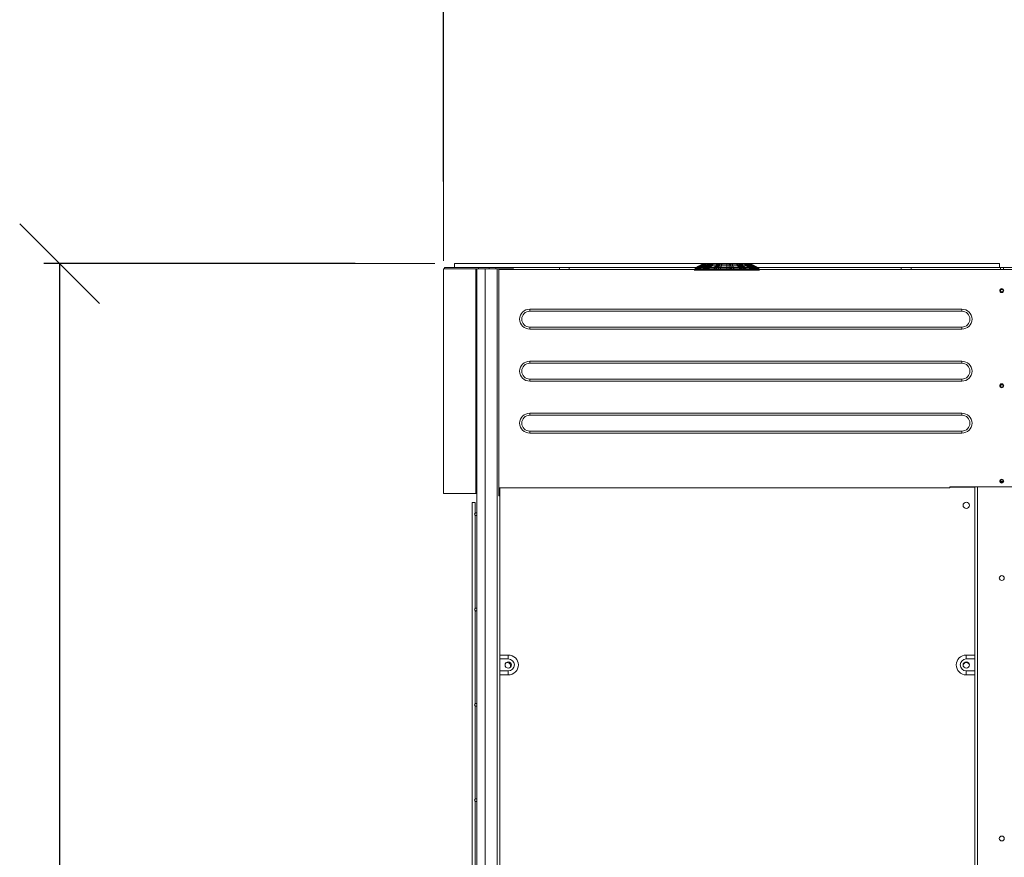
# Model space of a CAD drawing. Header units: millimetres. Extents: x 6435372 to 7248404, y 1559872 to 1886246.
# Tile 117 of 207: x 6983387 to 6984626, y 1644223 to 1645277. Entities that reach past the tile are written whole.
import ezdxf

# ---------------------------------------------------------------- set-up
doc = ezdxf.new("R2010")
doc.units = ezdxf.units.MM
doc.layers.add('Koty VzT', color=7, linetype='Continuous', lineweight=15)
doc.layers.add('VZT', color=130, linetype='Continuous', lineweight=40)
doc.styles.add('ROMANS', font='ROMANS', dxfattribs={"height": 0.2})
doc.dimstyles.new('koty50', dxfattribs={"dimtxt": 100, "dimasz": 100, "dimexe": 20, "dimexo": 100, "dimgap": 50, "dimtad": 3, "dimdec": 0, "dimtxsty": 'ROMANS', "dimblk": 'OBLIQUE', "dimcen": -3, "dimclrd": 7, "dimclre": 7, "dimclrt": 7, "dimadec": 0, "dimazin": 0, "dimtfac": 1, "dimtdec": 0, "dimtmove": 0, "dimatfit": 3, "dimldrblk": 'OPEN30', "dimfxl": 1, "dimarcsym": 0})

# ---------------------------------------------------------------- blocks, each defined once
blk = doc.blocks.new('_Oblique')
at = {"color": 0, "lineweight": -2}
blk.add_line((-0.5, -0.5), (0.5, 0.5), dxfattribs=at)
blk = doc.blocks.new('*D1077')
at = {"layer": 'DEFPOINTS', "color": 0, "transparency": 16777216}
for p in [(6985325.5, 1645492.2), (6983920.2, 1644973), (6985325.5, 1644963.3)]:
    blk.add_point(p, dxfattribs=at)
at = {"layer": 'Koty VzT', "color": 7, "lineweight": -2, "transparency": 16777216}
for p, q in [((6983920.2, 1645073), (6983920.2, 1645512.2)), ((6985325.5, 1645063.3), (6985325.5, 1645512.2)), ((6983920.2, 1645492.2), (6985325.5, 1645492.2))]:
    blk.add_line(p, q, dxfattribs=at)
at = {"layer": 'Koty VzT', "color": 7, "lineweight": -2, "transparency": 16777216, "xscale": 100, "yscale": 100, "zscale": 100, "rotation": 180}
blk.add_blockref('_Oblique', (6983920.2, 1645492.2), dxfattribs=at)
at = {"layer": 'Koty VzT', "color": 7, "lineweight": -2, "transparency": 16777216, "xscale": 100, "yscale": 100, "zscale": 100}
blk.add_blockref('_Oblique', (6985325.5, 1645492.2), dxfattribs=at)
at = {"layer": 'Koty VzT', "color": 7, "transparency": 16777216, "insert": (6984622.8, 1645542.3), "char_height": 0.2, "attachment_point": 5, "style": 'ROMANS'}
blk.add_mtext('1380', dxfattribs=at)
blk = doc.blocks.new('_Open30')
at = {"color": 0, "lineweight": -2}
for p, q in [((-1, 0.268), (0, 0)), ((0, 0), (-1, -0.268)), ((0, 0), (-1, 0))]:
    blk.add_line(p, q, dxfattribs=at)
blk = doc.blocks.new('*D1078')
at = {"layer": 'DEFPOINTS', "color": 0, "transparency": 16777216}
for p in [(6983909.1, 1644969.7), (6983437.2, 1643354.4), (6983909.1, 1643354.4)]:
    blk.add_point(p, dxfattribs=at)
at = {"layer": 'Koty VzT', "color": 7, "lineweight": -2, "transparency": 16777216}
for p, q in [((6983809.1, 1644969.7), (6983417.2, 1644969.7)), ((6983437.2, 1644969.7), (6983437.2, 1643354.4)), ((6983809.1, 1643354.4), (6983417.2, 1643354.4))]:
    blk.add_line(p, q, dxfattribs=at)
at = {"layer": 'Koty VzT', "color": 7, "lineweight": -2, "transparency": 16777216, "xscale": 100, "yscale": 100, "zscale": 100}
for p, rotation in [((6983437.2, 1644969.7), 90), ((6983437.2, 1643354.4), 270)]:
    blk.add_blockref('_Oblique', p, dxfattribs=dict(at, rotation=rotation))
at = {"layer": 'Koty VzT', "color": 7, "transparency": 16777216, "insert": (6983387.1, 1644162.1), "char_height": 0.2, "attachment_point": 5, "rotation": 90, "style": 'ROMANS'}
blk.add_mtext('1615', dxfattribs=at)

msp = doc.modelspace()

# ---------------------------------------------------------------- linework, layer by layer
at = {"layer": 'Koty VzT', "linetype": 'Continuous', "lineweight": 0}
for p, q in [((6983920.2, 1644973), (6983920.2, 1645264.4)), ((6983909.1, 1644969.7), (6983619.9, 1644969.7))]:
    msp.add_line(p, q, dxfattribs=at)
at = {"layer": 'VZT', "linetype": 'Continuous', "lineweight": 0}
for p, q in [((6983934.2, 1644969.7), (6983934.2, 1644964.8)), ((6983934.2, 1644969.7), (6984619.7, 1644969.7)), ((6984248.3, 1644969.7), (6984235.7, 1644961.3)), ((6984236, 1644961.3), (6984248.6, 1644969.7)), ((6984237.8, 1644961.3), (6984249.9, 1644969.7)), ((6984250.7, 1644969.7), (6984238.6, 1644961.3)), ((6984250.9, 1644969.7), (6984240, 1644961.3)), ((6984241.3, 1644961.3), (6984252.3, 1644969.7)), ((6984246.4, 1644961.3), (6984255.8, 1644969.7)), ((6984257.6, 1644969.7), (6984248.1, 1644961.3)), ((6984250.7, 1644969.7), (6984248.2, 1644969.7)), ((6984258, 1644969.7), (6984250.6, 1644961.3)), ((6984252.8, 1644961.3), (6984260.2, 1644969.7)), ((6984268.3, 1644969.7), (6984257.3, 1644969.7)), ((6984260.2, 1644961.3), (6984265.4, 1644969.7)), ((6984267.8, 1644969.7), (6984262.6, 1644961.3)), ((6984268.4, 1644969.7), (6984265.8, 1644961.3)), ((6984268.1, 1644969.5), (6984268.2, 1644969.7)), ((6984268.2, 1644969.7), (6984268.3, 1644969.7)), ((6984268.4, 1644961.3), (6984271, 1644969.7)), ((6984270.8, 1644969.7), (6984270.7, 1644969.5)), ((6984270.9, 1644969.7), (6984270.8, 1644969.7)), ((6984276.9, 1644969.7), (6984276.9, 1644964)), ((6984279.6, 1644964), (6984279.6, 1644969.7)), ((6984288.7, 1644969.7), (6984279.6, 1644969.7)), ((6984280.3, 1644969.7), (6984282.9, 1644961.3)), ((6984280.4, 1644969.7), (6984280.3, 1644969.7)), ((6984280.5, 1644969.5), (6984280.4, 1644969.7)), ((6984285.5, 1644961.3), (6984282.9, 1644969.7)), ((6984282.9, 1644969.7), (6984283.1, 1644969.7)), ((6984283.1, 1644969.7), (6984283.2, 1644969.5)), ((6984293.7, 1644961.3), (6984288.5, 1644969.7)), ((6984290.9, 1644969.7), (6984296.1, 1644961.3)), ((6984291.5, 1644969.7), (6984298.9, 1644961.3)), ((6984301.1, 1644961.3), (6984293.7, 1644969.7)), ((6984300.5, 1644969.7), (6984293.9, 1644969.7)), ((6984307.5, 1644961.3), (6984298.1, 1644969.7)), ((6984299.9, 1644969.7), (6984309.3, 1644961.3)), ((6984300.2, 1644969.7), (6984311.2, 1644961.3)), ((6984312.5, 1644961.3), (6984301.6, 1644969.7)), ((6984316, 1644961.3), (6984304, 1644969.7)), ((6984304.8, 1644969.7), (6984316.8, 1644961.3)), ((6984305.3, 1644969.7), (6984304.8, 1644969.7)), ((6984304.9, 1644969.7), (6984317.5, 1644961.3)), ((6984317.8, 1644961.3), (6984305.2, 1644969.7)), ((6984619.7, 1644964.8), (6984619.7, 1644969.7)), ((6983920.2, 1644963.3), (6983920.2, 1644680.4)), ((6983920.2, 1644963.3), (6984008.3, 1644963.3)), ((6983921.4, 1644963.3), (6983921.4, 1644964.8)), ((6983921.4, 1644964.8), (6985324.3, 1644964.8)), ((6983961, 1644963.3), (6983961, 1644680.4)), ((6983962.3, 1643364.3), (6983962.3, 1644963.3)), ((6983964.4, 1644963.3), (6983964.4, 1644964.8)), ((6983972.5, 1643364.3), (6983972.5, 1644963.3)), ((6983977.7, 1644963.3), (6983977.7, 1644964.8)), ((6983985.9, 1644963.3), (6983985.9, 1644964.8)), ((6983987.9, 1643364.3), (6983987.9, 1644963.3)), ((6983989.9, 1644962.3), (6983989.9, 1644677.4)), ((6983989.9, 1644962.3), (6985255.3, 1644962.3)), ((6984008.3, 1644962.3), (6984008.3, 1644963.3)), ((6984066.3, 1644964.8), (6984066.3, 1644962.3)), ((6984078.5, 1644962.3), (6984078.5, 1644964.8)), ((6984317.8, 1644961.3), (6984235.7, 1644961.3)), ((6984236.8, 1644964), (6984236.8, 1644961.3)), ((6984236.8, 1644964), (6984236.8, 1644961.3)), ((6984240.9, 1644964), (6984236.8, 1644964)), ((6984237.2, 1644964.1), (6984237, 1644964)), ((6984237, 1644961.3), (6984237, 1644964)), ((6984240.9, 1644964), (6984237, 1644964)), ((6984237.3, 1644964.1), (6984237.2, 1644964.1)), ((6984237.3, 1644964.2), (6984246.4, 1644969.2)), ((6984246.4, 1644969.2), (6984237.3, 1644964.2)), ((6984237.3, 1644964.2), (6984241.3, 1644964.2)), ((6984237.5, 1644964.2), (6984237.3, 1644964.1)), ((6984246.5, 1644969.2), (6984237.5, 1644964.2)), ((6984247.8, 1644966.8), (6984238.7, 1644961.7)), ((6984238.9, 1644964.1), (6984238.7, 1644964)), ((6984238.7, 1644961.3), (6984238.7, 1644964)), ((6984238.7, 1644961.7), (6984315.2, 1644961.7)), ((6984239, 1644964.1), (6984238.9, 1644964.1)), ((6984239.2, 1644964.2), (6984239, 1644964.1)), ((6984247.9, 1644969.2), (6984239.2, 1644964.2)), ((6984239.6, 1644964), (6984239.6, 1644961.3)), ((6984317.1, 1644964), (6984239.6, 1644964)), ((6984247.1, 1644964), (6984239.6, 1644964)), ((6984240.1, 1644964.2), (6984248.8, 1644969.2)), ((6984240.1, 1644964.2), (6984247.5, 1644964.2)), ((6984240.9, 1644964), (6984240.9, 1644961.3)), ((6984241.3, 1644964.2), (6984249.2, 1644969.2)), ((6984242.3, 1644964.1), (6984242.1, 1644964)), ((6984242.1, 1644961.3), (6984242.1, 1644964)), ((6984242.4, 1644964.1), (6984242.3, 1644964.1)), ((6984242.6, 1644964.2), (6984242.4, 1644964.1)), ((6984250.4, 1644969.2), (6984242.6, 1644964.2)), ((6984242.6, 1644964.2), (6984251.5, 1644964.2)), ((6984246.4, 1644969.2), (6984249.2, 1644969.2)), ((6984247.1, 1644961.3), (6984247.1, 1644964)), ((6984254.2, 1644969.2), (6984247.5, 1644964.2)), ((6984247.8, 1644966.8), (6984306.1, 1644966.8)), ((6984305.6, 1644966.9), (6984248.3, 1644966.9)), ((6984248.8, 1644969.2), (6984254.2, 1644969.2)), ((6984248.9, 1644964), (6984248.9, 1644961.3)), ((6984248.9, 1644964), (6984266, 1644964)), ((6984249.3, 1644964.2), (6984256.1, 1644969.2)), ((6984249.3, 1644964.2), (6984266.1, 1644964.2)), ((6984250.4, 1644969.2), (6984256.9, 1644969.2)), ((6984251.2, 1644964), (6984251.2, 1644961.3)), ((6984251.5, 1644964.2), (6984256.9, 1644969.2)), ((6984253.3, 1644961.3), (6984253.3, 1644964)), ((6984259, 1644969.2), (6984253.6, 1644964.2)), ((6984256.1, 1644969.2), (6984268, 1644969.2)), ((6984260.6, 1644961.3), (6984260.6, 1644964)), ((6984264.5, 1644969.2), (6984260.8, 1644964.2)), ((6984263.1, 1644964), (6984263.1, 1644961.3)), ((6984263.3, 1644964.2), (6984267, 1644969.2)), ((6984263.3, 1644964.2), (6984276.9, 1644964.2)), ((6984266, 1644964), (6984266, 1644961.3)), ((6984266.1, 1644964.2), (6984268, 1644969.2)), ((6984267, 1644969.2), (6984276.9, 1644969.2)), ((6984268, 1644969.2), (6984268.1, 1644969.5)), ((6984268.6, 1644961.3), (6984268.6, 1644964)), ((6984276.9, 1644964), (6984268.6, 1644964)), ((6984270.6, 1644969.2), (6984268.7, 1644964.2)), ((6984268.7, 1644964.2), (6984276.9, 1644964.2)), ((6984270.7, 1644969.5), (6984270.6, 1644969.2)), ((6984270.6, 1644969.2), (6984280.7, 1644969.2)), ((6984276.9, 1644964.2), (6984282.6, 1644964.2)), ((6984276.9, 1644961.3), (6984276.9, 1644964)), ((6984282.7, 1644964), (6984276.9, 1644964)), ((6984279.6, 1644969.2), (6984289.4, 1644969.2)), ((6984279.6, 1644964.2), (6984293.1, 1644964.2)), ((6984279.6, 1644964), (6984279.6, 1644961.3)), ((6984293.3, 1644964), (6984279.6, 1644964)), ((6984280.7, 1644969.2), (6984280.5, 1644969.5)), ((6984282.6, 1644964.2), (6984280.7, 1644969.2)), ((6984281.2, 1644964.8), (6984281.2, 1644962.3)), ((6984282.7, 1644964), (6984282.7, 1644961.3)), ((6984283.2, 1644969.5), (6984283.3, 1644969.2)), ((6984283.3, 1644969.2), (6984285.2, 1644964.2)), ((6984283.3, 1644969.2), (6984299.6, 1644969.2)), ((6984285.2, 1644964.2), (6984306.4, 1644964.2)), ((6984285.3, 1644961.3), (6984285.3, 1644964)), ((6984306.8, 1644964), (6984285.3, 1644964)), ((6984289.4, 1644969.2), (6984293.1, 1644964.2)), ((6984295.5, 1644964.2), (6984291.7, 1644969.2)), ((6984298, 1644964.2), (6984292.7, 1644969.2)), ((6984293.3, 1644961.3), (6984293.3, 1644964)), ((6984293.5, 1644962.3), (6984293.5, 1644964.8)), ((6984294.9, 1644969.2), (6984300.3, 1644964.2)), ((6984294.9, 1644969.2), (6984302, 1644969.2)), ((6984295.7, 1644964), (6984295.7, 1644961.3)), ((6984298.3, 1644964), (6984298.3, 1644961.3)), ((6984299.6, 1644969.2), (6984306.4, 1644964.2)), ((6984300.3, 1644964.2), (6984309.9, 1644964.2)), ((6984300.6, 1644961.3), (6984300.6, 1644964)), ((6984310.3, 1644964), (6984300.6, 1644964)), ((6984308.1, 1644964.2), (6984301.3, 1644969.2)), ((6984301.3, 1644969.2), (6984306, 1644969.2)), ((6984309.9, 1644964.2), (6984302, 1644969.2)), ((6984303.4, 1644969.2), (6984311.3, 1644964.2)), ((6984303.4, 1644969.2), (6984307.5, 1644969.2)), ((6984306, 1644969.2), (6984314.7, 1644964.2)), ((6984315.2, 1644961.7), (6984306.1, 1644966.8)), ((6984315.4, 1644964.2), (6984306.7, 1644969.2)), ((6984306.8, 1644961.3), (6984306.8, 1644964)), ((6984316, 1644964.2), (6984306.9, 1644969.2)), ((6984307.3, 1644969.2), (6984316.4, 1644964.2)), ((6984316.6, 1644964.2), (6984307.5, 1644969.2)), ((6984308.1, 1644964.2), (6984314.7, 1644964.2)), ((6984308.5, 1644964), (6984308.5, 1644961.3)), ((6984315.1, 1644964), (6984308.5, 1644964)), ((6984310.3, 1644964), (6984310.3, 1644961.3)), ((6984311.3, 1644964.2), (6984316.6, 1644964.2)), ((6984311.3, 1644964.2), (6984311.4, 1644964.1)), ((6984311.4, 1644964.1), (6984311.6, 1644964.1)), ((6984311.6, 1644964.1), (6984311.7, 1644964)), ((6984311.7, 1644961.3), (6984311.7, 1644964)), ((6984314.7, 1644964.2), (6984314.8, 1644964.1)), ((6984314.8, 1644964.1), (6984315, 1644964.1)), ((6984315, 1644964.1), (6984315.1, 1644964)), ((6984315.1, 1644961.3), (6984315.1, 1644964)), ((6984315.9, 1644964), (6984315.9, 1644961.3)), ((6984316.4, 1644964.2), (6984316.5, 1644964.1)), ((6984316.5, 1644964.1), (6984316.7, 1644964.1)), ((6984316.5, 1644964), (6984316.5, 1644961.3)), ((6984316.7, 1644964.1), (6984316.9, 1644964)), ((6984316.9, 1644961.3), (6984316.9, 1644964)), ((6984317.1, 1644964), (6984317.1, 1644961.3)), ((6984496.2, 1644964.8), (6984496.2, 1644962.3)), ((6984508.5, 1644962.3), (6984508.5, 1644964.8)), ((6984620.9, 1644962.3), (6984620.9, 1644964.8)), ((6984624.8, 1644962.3), (6984624.8, 1644964.8)), ((6984028.8, 1644909.7), (6984028.8, 1644912.3)), ((6984028.8, 1644912.3), (6984572.4, 1644912.3)), ((6984572.4, 1644909.7), (6984028.8, 1644909.7)), ((6984572.4, 1644912.3), (6984572.4, 1644909.7)), ((6984028.8, 1644887.3), (6984028.8, 1644889.9)), ((6984028.8, 1644889.9), (6984572.4, 1644889.9)), ((6984572.4, 1644887.3), (6984028.8, 1644887.3)), ((6984572.4, 1644887.3), (6984572.4, 1644889.9)), ((6984028.8, 1644844.2), (6984028.8, 1644846.8)), ((6984028.8, 1644846.8), (6984572.4, 1644846.8)), ((6984572.4, 1644846.8), (6984572.4, 1644844.2)), ((6984572.4, 1644844.2), (6984028.8, 1644844.2)), ((6984028.8, 1644821.8), (6984028.8, 1644824.4)), ((6984028.8, 1644824.4), (6984572.4, 1644824.4)), ((6984572.4, 1644821.8), (6984028.8, 1644821.8)), ((6984572.4, 1644821.8), (6984572.4, 1644824.4)), ((6984028.8, 1644781.4), (6984028.8, 1644778.8)), ((6984028.8, 1644781.4), (6984572.4, 1644781.4)), ((6984572.4, 1644778.8), (6984028.8, 1644778.8)), ((6984572.4, 1644781.4), (6984572.4, 1644778.8)), ((6984028.8, 1644759), (6984028.8, 1644756.4)), ((6984028.8, 1644759), (6984572.4, 1644759)), ((6984572.4, 1644756.4), (6984572.4, 1644759)), ((6984572.4, 1644756.4), (6984028.8, 1644756.4)), ((6984557.1, 1644687.4), (6983989.9, 1644687.4)), ((6983990.9, 1643465.3), (6983990.9, 1644687.4)), ((6984557.1, 1644687.4), (6984557.1, 1644688.9)), ((6984557.1, 1644688.9), (6984690.1, 1644688.9)), ((6984557.1, 1644688.4), (6984588.8, 1644688.4)), ((6984561.1, 1644688.9), (6984561.1, 1644688.4)), ((6984567.3, 1644688.4), (6984567.3, 1644688.9)), ((6984571.4, 1644688.4), (6984571.4, 1644688.9)), ((6984588.8, 1643465.3), (6984588.8, 1644688.4)), ((6984591.9, 1643454.3), (6984591.9, 1644688.9)), ((6984621, 1644695.4), (6984624.1, 1644695.4)), ((6983962.3, 1644680.4), (6983920.2, 1644680.4)), ((6983990.9, 1644677.4), (6983989.9, 1644677.4)), ((6983956.4, 1644669.2), (6983956.4, 1643515)), ((6983960, 1644669.2), (6983956.4, 1644669.2)), ((6983960, 1644655.4), (6983960, 1644669.2)), ((6983960, 1644535.5), (6983960, 1644653)), ((6983961.3, 1644656), (6983962.3, 1644656)), ((6983961.3, 1644652.5), (6983962.3, 1644652.5)), ((6983960, 1644415.5), (6983960, 1644532.5)), ((6984001.7, 1644477.1), (6983990.9, 1644477.1)), ((6984001.7, 1644477.1), (6984001.7, 1644472.1)), ((6984578, 1644472.1), (6984578, 1644477.1)), ((6984588.8, 1644477.1), (6984578, 1644477.1)), ((6984001.7, 1644472.1), (6983990.9, 1644472.1)), ((6984588.8, 1644472.1), (6984578, 1644472.1)), ((6983990.9, 1644457.1), (6984001.7, 1644457.1)), ((6983990.9, 1644452.1), (6984001.7, 1644452.1)), ((6984001.7, 1644457.1), (6984001.7, 1644452.1)), ((6984578, 1644452.1), (6984578, 1644457.1)), ((6984578, 1644457.1), (6984588.8, 1644457.1)), ((6984578, 1644452.1), (6984588.8, 1644452.1)), ((6983960, 1644295.6), (6983960, 1644412.6)), ((6983960, 1644175.7), (6983960, 1644293.3)), ((6983961.3, 1644296.2), (6983962.3, 1644296.2)), ((6983961.3, 1644292.7), (6983962.3, 1644292.7))]:
    msp.add_line(p, q, dxfattribs=at)
for centre, major_axis, ratio in [((6984622.6, 1644935.8), (2.56, 0), 0.984297), ((6984622.6, 1644935.8), (1.7, 0), 0.981054), ((6984622.6, 1644815.9), (2.56, 0), 0.974863), ((6984622.6, 1644815.9), (1.7, 0), 0.966836), ((6984622.6, 1644695.9), (2.56, 0), 0.974863), ((6984622.6, 1644695.9), (1.7, 0), 0.966836), ((6984578, 1644665.5), (4.09, 0), 0.976378), ((6984622.6, 1644574), (3.08, 0), 0.971283), ((6984001.7, 1644464.6), (4.09, 0), 0.978346), ((6984578, 1644464.6), (4.09, 0), 0.978346), ((6984622.6, 1644246.2), (3.08, 0), 0.971283)]:
    msp.add_ellipse(centre, major_axis=major_axis, ratio=ratio, dxfattribs=at)
for points, knots in [([(6984237.3, 1644964.2), (6984241.8, 1644966.7), (6984235.8, 1644963.3), (6984240.3, 1644965.9), (6984244.8, 1644968.4), (6984238.8, 1644965), (6984243.4, 1644967.6), (6984247.9, 1644970.1), (6984241.8, 1644966.7), (6984246.4, 1644969.2)], [0, 0, 0, 0, 1, 1, 1, 2, 2, 2, 3, 3, 3, 3]), ([(6984240.1, 1644964.2), (6984244.5, 1644966.7), (6984238.7, 1644963.3), (6984243, 1644965.9), (6984247.4, 1644968.4), (6984241.5, 1644965), (6984245.9, 1644967.6), (6984250.3, 1644970.1), (6984244.5, 1644966.7), (6984248.8, 1644969.2)], [0, 0, 0, 0, 1, 1, 1, 2, 2, 2, 3, 3, 3, 3]), ([(6984241.3, 1644964.2), (6984245.3, 1644966.7), (6984240, 1644963.3), (6984244, 1644965.9), (6984247.9, 1644968.4), (6984242.6, 1644965), (6984246.6, 1644967.6), (6984250.6, 1644970.1), (6984245.3, 1644966.7), (6984249.2, 1644969.2)], [0, 0, 0, 0, 1, 1, 1, 2, 2, 2, 3, 3, 3, 3]), ([(6984249.3, 1644964.2), (6984252.7, 1644966.7), (6984248.2, 1644963.3), (6984251.5, 1644965.9), (6984254.9, 1644968.4), (6984250.4, 1644965), (6984253.8, 1644967.6), (6984257.2, 1644970.1), (6984252.7, 1644966.7), (6984256.1, 1644969.2)], [0, 0, 0, 0, 1, 1, 1, 2, 2, 2, 3, 3, 3, 3]), ([(6984251.5, 1644964.2), (6984254.2, 1644966.7), (6984250.6, 1644963.3), (6984253.3, 1644965.9), (6984256, 1644968.4), (6984252.4, 1644965), (6984255.1, 1644967.6), (6984257.8, 1644970.1), (6984254.2, 1644966.7), (6984256.9, 1644969.2)], [0, 0, 0, 0, 1, 1, 1, 2, 2, 2, 3, 3, 3, 3]), ([(6984263.3, 1644964.2), (6984265.1, 1644966.7), (6984262.6, 1644963.3), (6984264.5, 1644965.9), (6984266.4, 1644968.4), (6984263.9, 1644965), (6984265.7, 1644967.6), (6984267.6, 1644970.1), (6984265.1, 1644966.7), (6984267, 1644969.2)], [0, 0, 0, 0, 1, 1, 1, 2, 2, 2, 3, 3, 3, 3]), ([(6984266.1, 1644964.2), (6984267.1, 1644966.7), (6984265.8, 1644963.3), (6984266.7, 1644965.9), (6984267.7, 1644968.4), (6984266.4, 1644965), (6984267.4, 1644967.6), (6984268.3, 1644970.1), (6984267.1, 1644966.7), (6984268, 1644969.2)], [0, 0, 0, 0, 1, 1, 1, 2, 2, 2, 3, 3, 3, 3]), ([(6984279.6, 1644964.2), (6984279.6, 1644966.7), (6984279.6, 1644963.3), (6984279.6, 1644965.9), (6984279.6, 1644968.4), (6984279.6, 1644965), (6984279.6, 1644967.6), (6984279.6, 1644970.1), (6984279.6, 1644966.7), (6984279.6, 1644969.2)], [0, 0, 0, 0, 1, 1, 1, 2, 2, 2, 3, 3, 3, 3]), ([(6984282.6, 1644964.2), (6984281.6, 1644966.7), (6984282.9, 1644963.3), (6984281.9, 1644965.9), (6984281, 1644968.4), (6984282.2, 1644965), (6984281.3, 1644967.6), (6984280.4, 1644970.1), (6984281.6, 1644966.7), (6984280.7, 1644969.2)], [0, 0, 0, 0, 1, 1, 1, 2, 2, 2, 3, 3, 3, 3]), ([(6984295.5, 1644964.2), (6984293.6, 1644966.7), (6984296.1, 1644963.3), (6984294.2, 1644965.9), (6984292.4, 1644968.4), (6984294.8, 1644965), (6984293, 1644967.6), (6984291.1, 1644970.1), (6984293.6, 1644966.7), (6984291.7, 1644969.2)], [0, 0, 0, 0, 1, 1, 1, 2, 2, 2, 3, 3, 3, 3]), ([(6984298, 1644964.2), (6984295.4, 1644966.7), (6984298.9, 1644963.3), (6984296.3, 1644965.9), (6984293.6, 1644968.4), (6984297.2, 1644965), (6984294.5, 1644967.6), (6984291.8, 1644970.1), (6984295.4, 1644966.7), (6984292.7, 1644969.2)], [0, 0, 0, 0, 1, 1, 1, 2, 2, 2, 3, 3, 3, 3]), ([(6984308.1, 1644964.2), (6984304.7, 1644966.7), (6984309.3, 1644963.3), (6984305.9, 1644965.9), (6984302.5, 1644968.4), (6984307, 1644965), (6984303.6, 1644967.6), (6984300.2, 1644970.1), (6984304.7, 1644966.7), (6984301.3, 1644969.2)], [0, 0, 0, 0, 1, 1, 1, 2, 2, 2, 3, 3, 3, 3]), ([(6984309.9, 1644964.2), (6984305.9, 1644966.7), (6984311.2, 1644963.3), (6984307.3, 1644965.9), (6984303.3, 1644968.4), (6984308.6, 1644965), (6984304.6, 1644967.6), (6984300.6, 1644970.1), (6984305.9, 1644966.7), (6984302, 1644969.2)], [0, 0, 0, 0, 1, 1, 1, 2, 2, 2, 3, 3, 3, 3]), ([(6984315.4, 1644964.2), (6984311.1, 1644966.7), (6984316.8, 1644963.3), (6984312.5, 1644965.9), (6984308.1, 1644968.4), (6984314, 1644965), (6984309.6, 1644967.6), (6984305.3, 1644970.1), (6984311.1, 1644966.7), (6984306.7, 1644969.2)], [0, 0, 0, 0, 1, 1, 1, 2, 2, 2, 3, 3, 3, 3]), ([(6984316, 1644964.2), (6984311.5, 1644966.7), (6984317.5, 1644963.3), (6984313, 1644965.9), (6984308.4, 1644968.4), (6984314.5, 1644965), (6984310, 1644967.6), (6984305.4, 1644970.1), (6984311.5, 1644966.7), (6984306.9, 1644969.2)], [0, 0, 0, 0, 1, 1, 1, 2, 2, 2, 3, 3, 3, 3]), ([(6983977.7, 1644964.8), (6983970.3, 1644964.8), (6983980.1, 1644964.8), (6983972.8, 1644964.8), (6983965.8, 1644964.8), (6983974.8, 1644964.8), (6983968.3, 1644964.8), (6983963.4, 1644964.8), (6983969.3, 1644964.8), (6983965.3, 1644964.8), (6983963.7, 1644964.8), (6983965.6, 1644964.8), (6983964.4, 1644964.8)], [0, 0, 0, 0, 1, 1, 1, 2, 2, 2, 3, 3, 3, 4, 4, 4, 4]), ([(6984066.3, 1644964.8), (6984068.5, 1644964.8), (6984064.9, 1644964.8), (6984068, 1644964.8), (6984071, 1644964.8), (6984066.9, 1644964.8), (6984070.1, 1644964.8), (6984073.5, 1644964.8), (6984069, 1644964.8), (6984072.4, 1644964.8), (6984075.8, 1644964.8), (6984071.3, 1644964.8), (6984074.7, 1644964.8), (6984077.9, 1644964.8), (6984073.8, 1644964.8), (6984076.7, 1644964.8), (6984079.9, 1644964.8), (6984076.3, 1644964.8), (6984078.5, 1644964.8)], [0, 0, 0, 0, 1, 1, 1, 2, 2, 2, 3, 3, 3, 4, 4, 4, 5, 5, 5, 6, 6, 6, 6]), ([(6984237.5, 1644964.2), (6984237.1, 1644964), (6984237.6, 1644964.2), (6984237.2, 1644964.1), (6984236.9, 1644964), (6984237.4, 1644964.1), (6984237, 1644964)], [0, 0, 0, 0, 1, 1, 1, 2, 2, 2, 2]), ([(6984239.2, 1644964.2), (6984238.8, 1644964), (6984239.3, 1644964.2), (6984239, 1644964.1), (6984238.6, 1644964), (6984239.1, 1644964.1), (6984238.7, 1644964)], [0, 0, 0, 0, 1, 1, 1, 2, 2, 2, 2]), ([(6984242.6, 1644964.2), (6984242.3, 1644964), (6984242.7, 1644964.2), (6984242.4, 1644964.1), (6984242, 1644964), (6984242.5, 1644964.1), (6984242.1, 1644964)], [0, 0, 0, 0, 1, 1, 1, 2, 2, 2, 2]), ([(6984281.2, 1644964.8), (6984283.5, 1644964.8), (6984279.9, 1644964.8), (6984283, 1644964.8), (6984286, 1644964.8), (6984281.8, 1644964.8), (6984285.1, 1644964.8), (6984288.5, 1644964.8), (6984283.9, 1644964.8), (6984287.4, 1644964.8), (6984290.8, 1644964.8), (6984286.3, 1644964.8), (6984289.7, 1644964.8), (6984292.9, 1644964.8), (6984288.7, 1644964.8), (6984291.7, 1644964.8), (6984294.8, 1644964.8), (6984291.2, 1644964.8), (6984293.5, 1644964.8)], [0, 0, 0, 0, 1, 1, 1, 2, 2, 2, 3, 3, 3, 4, 4, 4, 5, 5, 5, 6, 6, 6, 6]), ([(6984311.3, 1644964.2), (6984311.6, 1644964), (6984311.2, 1644964.2), (6984311.5, 1644964.1), (6984311.8, 1644964), (6984311.4, 1644964.1), (6984311.7, 1644964)], [0, 0, 0, 0, 1, 1, 1, 2, 2, 2, 2]), ([(6984314.7, 1644964.2), (6984315, 1644964), (6984314.5, 1644964.2), (6984314.9, 1644964.1), (6984315.3, 1644964), (6984314.8, 1644964.1), (6984315.1, 1644964)], [0, 0, 0, 0, 1, 1, 1, 2, 2, 2, 2]), ([(6984316.4, 1644964.2), (6984316.8, 1644964), (6984316.3, 1644964.2), (6984316.6, 1644964.1), (6984317, 1644964), (6984316.5, 1644964.1), (6984316.9, 1644964)], [0, 0, 0, 0, 1, 1, 1, 2, 2, 2, 2]), ([(6984496.2, 1644964.8), (6984498.5, 1644964.8), (6984494.9, 1644964.8), (6984498, 1644964.8), (6984501, 1644964.8), (6984496.8, 1644964.8), (6984500.1, 1644964.8), (6984503.5, 1644964.8), (6984499, 1644964.8), (6984502.4, 1644964.8), (6984505.8, 1644964.8), (6984501.3, 1644964.8), (6984504.6, 1644964.8), (6984507.9, 1644964.8), (6984503.7, 1644964.8), (6984506.7, 1644964.8), (6984509.8, 1644964.8), (6984506.2, 1644964.8), (6984508.5, 1644964.8)], [0, 0, 0, 0, 1, 1, 1, 2, 2, 2, 3, 3, 3, 4, 4, 4, 5, 5, 5, 6, 6, 6, 6]), ([(6984028.8, 1644912.3), (6984021.7, 1644912.3), (6984016, 1644906.7), (6984016, 1644899.8), (6984016, 1644892.9), (6984021.7, 1644887.3), (6984028.8, 1644887.3), (6984028.8, 1644887.3), (6984028.8, 1644887.3), (6984028.8, 1644887.3)], [0, 0, 0, 0, 1, 1, 1, 2, 2, 2, 3, 3, 3, 3]), ([(6984028.8, 1644909.7), (6984023.2, 1644909.7), (6984018.7, 1644905.3), (6984018.7, 1644899.8), (6984018.7, 1644894.3), (6984023.2, 1644889.9), (6984028.8, 1644889.9), (6984028.8, 1644889.9), (6984028.8, 1644889.9), (6984028.8, 1644889.9)], [0, 0, 0, 0, 1, 1, 1, 2, 2, 2, 3, 3, 3, 3]), ([(6984572.4, 1644887.3), (6984579.5, 1644887.3), (6984585.2, 1644892.9), (6984585.2, 1644899.8), (6984585.2, 1644906.7), (6984579.5, 1644912.3), (6984572.4, 1644912.3), (6984572.4, 1644912.3), (6984572.4, 1644912.3), (6984572.4, 1644912.3)], [0, 0, 0, 0, 1, 1, 1, 2, 2, 2, 3, 3, 3, 3]), ([(6984572.4, 1644889.9), (6984578, 1644889.9), (6984582.6, 1644894.3), (6984582.6, 1644899.8), (6984582.6, 1644905.3), (6984578, 1644909.7), (6984572.4, 1644909.7), (6984572.4, 1644909.7), (6984572.4, 1644909.7), (6984572.4, 1644909.7)], [0, 0, 0, 0, 1, 1, 1, 2, 2, 2, 3, 3, 3, 3]), ([(6984028.8, 1644846.8), (6984021.7, 1644846.8), (6984016, 1644841.2), (6984016, 1644834.3), (6984016, 1644827.4), (6984021.7, 1644821.8), (6984028.8, 1644821.8), (6984028.8, 1644821.8), (6984028.8, 1644821.8), (6984028.8, 1644821.8)], [0, 0, 0, 0, 1, 1, 1, 2, 2, 2, 3, 3, 3, 3]), ([(6984572.4, 1644821.8), (6984579.5, 1644821.8), (6984585.2, 1644827.4), (6984585.2, 1644834.3), (6984585.2, 1644841.2), (6984579.5, 1644846.8), (6984572.4, 1644846.8), (6984572.4, 1644846.8), (6984572.4, 1644846.8), (6984572.4, 1644846.8)], [0, 0, 0, 0, 1, 1, 1, 2, 2, 2, 3, 3, 3, 3]), ([(6984028.8, 1644844.2), (6984023.2, 1644844.2), (6984018.7, 1644839.8), (6984018.7, 1644834.3), (6984018.7, 1644828.9), (6984023.2, 1644824.4), (6984028.8, 1644824.4), (6984028.8, 1644824.4), (6984028.8, 1644824.4), (6984028.8, 1644824.4)], [0, 0, 0, 0, 1, 1, 1, 2, 2, 2, 3, 3, 3, 3]), ([(6984572.4, 1644824.4), (6984578, 1644824.4), (6984582.6, 1644828.9), (6984582.6, 1644834.3), (6984582.6, 1644839.8), (6984578, 1644844.2), (6984572.4, 1644844.2), (6984572.4, 1644844.2), (6984572.4, 1644844.2), (6984572.4, 1644844.2)], [0, 0, 0, 0, 1, 1, 1, 2, 2, 2, 3, 3, 3, 3]), ([(6984028.8, 1644781.4), (6984021.7, 1644781.4), (6984016, 1644775.8), (6984016, 1644768.9), (6984016, 1644762), (6984021.7, 1644756.4), (6984028.8, 1644756.4), (6984028.8, 1644756.4), (6984028.8, 1644756.4), (6984028.8, 1644756.4)], [0, 0, 0, 0, 1, 1, 1, 2, 2, 2, 3, 3, 3, 3]), ([(6984028.8, 1644778.8), (6984023.2, 1644778.8), (6984018.7, 1644774.3), (6984018.7, 1644768.9), (6984018.7, 1644763.4), (6984023.2, 1644759), (6984028.8, 1644759), (6984028.8, 1644759), (6984028.8, 1644759), (6984028.8, 1644759)], [0, 0, 0, 0, 1, 1, 1, 2, 2, 2, 3, 3, 3, 3]), ([(6984572.4, 1644756.4), (6984579.5, 1644756.4), (6984585.2, 1644762), (6984585.2, 1644768.9), (6984585.2, 1644775.8), (6984579.5, 1644781.4), (6984572.4, 1644781.4), (6984572.4, 1644781.4), (6984572.4, 1644781.4), (6984572.4, 1644781.4)], [0, 0, 0, 0, 1, 1, 1, 2, 2, 2, 3, 3, 3, 3]), ([(6984572.4, 1644759), (6984578, 1644759), (6984582.6, 1644763.4), (6984582.6, 1644768.9), (6984582.6, 1644774.3), (6984578, 1644778.8), (6984572.4, 1644778.8), (6984572.4, 1644778.8), (6984572.4, 1644778.8), (6984572.4, 1644778.8)], [0, 0, 0, 0, 1, 1, 1, 2, 2, 2, 3, 3, 3, 3]), ([(6983959.7, 1644653.3), (6983959.6, 1644653.6), (6983959.7, 1644653.3), (6983959.6, 1644653.5), (6983959.3, 1644654.4), (6983959.6, 1644653.2), (6983959.4, 1644654.2), (6983959.4, 1644654.2), (6983959.4, 1644654.1), (6983959.4, 1644654.2)], [0, 0, 0, 0, 1, 1, 1, 2, 2, 2, 3, 3, 3, 3]), ([(6983961.3, 1644656), (6983960.3, 1644656), (6983959.4, 1644655.2), (6983959.4, 1644654.2), (6983959.4, 1644653.3), (6983960.3, 1644652.5), (6983961.3, 1644652.5)], [0, 0, 0, 0, 1, 1, 1, 2, 2, 2, 2]), ([(6983959.5, 1644654.5), (6983959.6, 1644655), (6983959.4, 1644654.3), (6983959.6, 1644654.9), (6983959.7, 1644655.2), (6983959.5, 1644654.8), (6983959.7, 1644655.1)], [0, 0, 0, 0, 1, 1, 1, 2, 2, 2, 2]), ([(6983960.1, 1644652.9), (6983959.8, 1644653.1), (6983960.2, 1644652.8), (6983959.9, 1644653), (6983959.5, 1644653.5), (6983960, 1644652.8), (6983959.7, 1644653.3)], [0, 0, 0, 0, 1, 1, 1, 2, 2, 2, 2]), ([(6983961.3, 1644652.5), (6983960.1, 1644652.7), (6983961.6, 1644652.3), (6983960.5, 1644652.6), (6983960.3, 1644652.7), (6983960.6, 1644652.6), (6983960.3, 1644652.7)], [0, 0, 0, 0, 1, 1, 1, 2, 2, 2, 2]), ([(6983960.3, 1644655.7), (6983960.8, 1644655.9), (6983960.2, 1644655.7), (6983960.6, 1644655.8), (6983961.6, 1644656.1), (6983960.3, 1644655.8), (6983961.3, 1644656)], [0, 0, 0, 0, 1, 1, 1, 2, 2, 2, 2]), ([(6983961.3, 1644532.5), (6983960.1, 1644532.7), (6983961.6, 1644532.4), (6983960.5, 1644532.7), (6983959.6, 1644533.2), (6983960.8, 1644532.5), (6983959.9, 1644533.1), (6983959.4, 1644533.8), (6983960.1, 1644532.8), (6983959.6, 1644533.6), (6983959.3, 1644534.5), (6983959.6, 1644533.3), (6983959.4, 1644534.2), (6983959.6, 1644535.3), (6983959.3, 1644533.9), (6983959.6, 1644534.9), (6983960.2, 1644535.9), (6983959.3, 1644534.7), (6983960, 1644535.6), (6983960.9, 1644536.2), (6983959.7, 1644535.4), (6983960.6, 1644535.9), (6983961.6, 1644536.1), (6983960.3, 1644535.9), (6983961.3, 1644536)], [0, 0, 0, 0, 1, 1, 1, 2, 2, 2, 3, 3, 3, 4, 4, 4, 5, 5, 5, 6, 6, 6, 7, 7, 7, 8, 8, 8, 8]), ([(6984001.7, 1644452.1), (6984008.7, 1644452.1), (6984014.5, 1644457.7), (6984014.5, 1644464.6), (6984014.5, 1644471.5), (6984008.7, 1644477.1), (6984001.7, 1644477.1)], [0, 0, 0, 0, 1, 1, 1, 2, 2, 2, 2]), ([(6984578, 1644477.1), (6984571, 1644477.1), (6984565.3, 1644471.5), (6984565.3, 1644464.6), (6984565.3, 1644457.7), (6984571, 1644452.1), (6984578, 1644452.1)], [0, 0, 0, 0, 1, 1, 1, 2, 2, 2, 2]), ([(6984004, 1644461.3), (6984005.3, 1644463.1), (6984004.8, 1644465.6), (6984003, 1644466.9), (6984001.6, 1644467.8), (6983999.7, 1644467.8), (6983998.4, 1644466.9)], [0, 0, 0, 0, 1, 1, 1, 2, 2, 2, 2]), ([(6984001.7, 1644457.1), (6984005.9, 1644457.1), (6984009.4, 1644460.5), (6984009.4, 1644464.6), (6984009.4, 1644468.7), (6984005.9, 1644472.1), (6984001.7, 1644472.1)], [0, 0, 0, 0, 1, 1, 1, 2, 2, 2, 2]), ([(6984578, 1644472.1), (6984573.8, 1644472.1), (6984570.4, 1644468.7), (6984570.4, 1644464.6), (6984570.4, 1644460.5), (6984573.8, 1644457.1), (6984578, 1644457.1)], [0, 0, 0, 0, 1, 1, 1, 2, 2, 2, 2]), ([(6984582.1, 1644464.2), (6984581.8, 1644466.4), (6984579.7, 1644467.9), (6984577.5, 1644467.5), (6984575.7, 1644467.3), (6984574.2, 1644465.9), (6984574, 1644464.2)], [0, 0, 0, 0, 1, 1, 1, 2, 2, 2, 2]), ([(6983961.3, 1644412.6), (6983960.1, 1644412.8), (6983961.6, 1644412.5), (6983960.5, 1644412.8), (6983959.6, 1644413.3), (6983960.8, 1644412.5), (6983959.9, 1644413.2), (6983959.4, 1644413.9), (6983960.1, 1644412.9), (6983959.6, 1644413.7), (6983959.3, 1644414.6), (6983959.6, 1644413.3), (6983959.4, 1644414.3), (6983959.6, 1644415.4), (6983959.3, 1644414), (6983959.6, 1644415), (6983960.2, 1644416), (6983959.3, 1644414.7), (6983960, 1644415.6), (6983960.9, 1644416.3), (6983959.7, 1644415.5), (6983960.6, 1644416), (6983961.6, 1644416.2), (6983960.3, 1644416), (6983961.3, 1644416.1)], [0, 0, 0, 0, 1, 1, 1, 2, 2, 2, 3, 3, 3, 4, 4, 4, 5, 5, 5, 6, 6, 6, 7, 7, 7, 8, 8, 8, 8]), ([(6983959.7, 1644293.6), (6983959.6, 1644293.8), (6983959.7, 1644293.5), (6983959.6, 1644293.8), (6983959.3, 1644294.7), (6983959.6, 1644293.4), (6983959.4, 1644294.4), (6983959.4, 1644294.5), (6983959.4, 1644294.4), (6983959.4, 1644294.4)], [0, 0, 0, 0, 1, 1, 1, 2, 2, 2, 3, 3, 3, 3]), ([(6983961.3, 1644296.2), (6983960.3, 1644296.2), (6983959.4, 1644295.4), (6983959.4, 1644294.4), (6983959.4, 1644293.5), (6983960.3, 1644292.7), (6983961.3, 1644292.7)], [0, 0, 0, 0, 1, 1, 1, 2, 2, 2, 2]), ([(6983959.5, 1644294.7), (6983959.6, 1644295.3), (6983959.4, 1644294.6), (6983959.6, 1644295.1), (6983959.7, 1644295.4), (6983959.5, 1644295), (6983959.7, 1644295.3)], [0, 0, 0, 0, 1, 1, 1, 2, 2, 2, 2]), ([(6983960.1, 1644293.1), (6983959.8, 1644293.3), (6983960.2, 1644293), (6983959.9, 1644293.3), (6983959.5, 1644293.8), (6983960, 1644293.1), (6983959.7, 1644293.6)], [0, 0, 0, 0, 1, 1, 1, 2, 2, 2, 2]), ([(6983961.3, 1644292.7), (6983960.1, 1644292.9), (6983961.6, 1644292.6), (6983960.5, 1644292.9), (6983960.3, 1644293), (6983960.6, 1644292.8), (6983960.3, 1644292.9)], [0, 0, 0, 0, 1, 1, 1, 2, 2, 2, 2]), ([(6983960.3, 1644295.9), (6983960.8, 1644296.2), (6983960.2, 1644295.9), (6983960.6, 1644296.1), (6983961.6, 1644296.3), (6983960.3, 1644296.1), (6983961.3, 1644296.2)], [0, 0, 0, 0, 1, 1, 1, 2, 2, 2, 2])]:
    msp.add_open_spline(points, degree=3, knots=knots, dxfattribs=at)
for points in [[(6984248, 1644969.7), (6984247.5, 1644969.7), (6984246.9, 1644969.5), (6984246.4, 1644969.2)], [(6984246.4, 1644969.2), (6984246.7, 1644969.4), (6984247.1, 1644969.5), (6984247.5, 1644969.7)], [(6984246.4, 1644969.2), (6984246.7, 1644969.4), (6984247.1, 1644969.5), (6984247.5, 1644969.7)], [(6984248.2, 1644969.7), (6984247.8, 1644969.7), (6984247.4, 1644969.6), (6984247.1, 1644969.5)], [(6984248.2, 1644969.7), (6984247.8, 1644969.7), (6984247.4, 1644969.6), (6984247.1, 1644969.5)], [(6984249.4, 1644969.7), (6984249.1, 1644969.7), (6984248.7, 1644969.6), (6984248.3, 1644969.5)], [(6984249.4, 1644969.7), (6984249.1, 1644969.7), (6984248.7, 1644969.6), (6984248.3, 1644969.5)], [(6984248.8, 1644969.2), (6984249.1, 1644969.4), (6984249.5, 1644969.5), (6984249.8, 1644969.7)], [(6984248.8, 1644969.2), (6984249.1, 1644969.4), (6984249.5, 1644969.5), (6984249.8, 1644969.7)], [(6984249.2, 1644969.2), (6984249.5, 1644969.4), (6984249.9, 1644969.5), (6984250.2, 1644969.7)], [(6984249.2, 1644969.2), (6984249.5, 1644969.4), (6984249.9, 1644969.5), (6984250.2, 1644969.7)], [(6984251.9, 1644969.7), (6984251.6, 1644969.7), (6984251.3, 1644969.6), (6984250.9, 1644969.5)], [(6984251.9, 1644969.7), (6984251.6, 1644969.7), (6984251.3, 1644969.6), (6984250.9, 1644969.5)], [(6984255.4, 1644969.7), (6984255.2, 1644969.7), (6984254.9, 1644969.6), (6984254.6, 1644969.5)], [(6984255.4, 1644969.7), (6984255.2, 1644969.7), (6984254.9, 1644969.6), (6984254.6, 1644969.5)], [(6984256.1, 1644969.2), (6984256.4, 1644969.4), (6984256.6, 1644969.5), (6984256.9, 1644969.7)], [(6984256.1, 1644969.2), (6984256.4, 1644969.4), (6984256.6, 1644969.5), (6984256.9, 1644969.7)], [(6984256.9, 1644969.2), (6984257.2, 1644969.4), (6984257.5, 1644969.6), (6984257.9, 1644969.7)], [(6984256.9, 1644969.2), (6984257.2, 1644969.4), (6984257.5, 1644969.6), (6984257.9, 1644969.7)], [(6984259.9, 1644969.7), (6984259.6, 1644969.6), (6984259.3, 1644969.4), (6984259, 1644969.2)], [(6984259.9, 1644969.7), (6984259.6, 1644969.6), (6984259.3, 1644969.4), (6984259, 1644969.2)], [(6984265.2, 1644969.7), (6984264.9, 1644969.6), (6984264.7, 1644969.4), (6984264.5, 1644969.2)], [(6984265.2, 1644969.7), (6984264.9, 1644969.6), (6984264.7, 1644969.4), (6984264.5, 1644969.2)], [(6984267, 1644969.2), (6984267.2, 1644969.4), (6984267.4, 1644969.6), (6984267.6, 1644969.7)], [(6984267, 1644969.2), (6984267.2, 1644969.4), (6984267.4, 1644969.6), (6984267.6, 1644969.7)], [(6984288.7, 1644969.7), (6984288.9, 1644969.6), (6984289.1, 1644969.4), (6984289.4, 1644969.2)], [(6984288.7, 1644969.7), (6984288.9, 1644969.6), (6984289.1, 1644969.4), (6984289.4, 1644969.2)], [(6984291.7, 1644969.2), (6984291.5, 1644969.4), (6984291.3, 1644969.6), (6984291.1, 1644969.7)], [(6984291.7, 1644969.2), (6984291.5, 1644969.4), (6984291.3, 1644969.6), (6984291.1, 1644969.7)], [(6984292.7, 1644969.2), (6984292.3, 1644969.4), (6984292, 1644969.6), (6984291.7, 1644969.7)], [(6984292.7, 1644969.2), (6984292.3, 1644969.4), (6984292, 1644969.6), (6984291.7, 1644969.7)], [(6984293.9, 1644969.7), (6984294.3, 1644969.6), (6984294.6, 1644969.4), (6984294.9, 1644969.2)], [(6984293.9, 1644969.7), (6984294.3, 1644969.6), (6984294.6, 1644969.4), (6984294.9, 1644969.2)], [(6984298.4, 1644969.7), (6984298.7, 1644969.7), (6984299, 1644969.6), (6984299.3, 1644969.5)], [(6984298.4, 1644969.7), (6984298.7, 1644969.7), (6984299, 1644969.6), (6984299.3, 1644969.5)], [(6984301.3, 1644969.2), (6984301.1, 1644969.4), (6984300.8, 1644969.5), (6984300.5, 1644969.7)], [(6984301.3, 1644969.2), (6984301.1, 1644969.4), (6984300.8, 1644969.5), (6984300.5, 1644969.7)], [(6984302, 1644969.2), (6984301.7, 1644969.4), (6984301.3, 1644969.5), (6984301, 1644969.7)], [(6984302, 1644969.2), (6984301.7, 1644969.4), (6984301.3, 1644969.5), (6984301, 1644969.7)], [(6984302, 1644969.7), (6984302.3, 1644969.7), (6984302.6, 1644969.6), (6984302.9, 1644969.5)], [(6984302, 1644969.7), (6984302.3, 1644969.7), (6984302.6, 1644969.6), (6984302.9, 1644969.5)], [(6984304.4, 1644969.7), (6984304.8, 1644969.7), (6984305.1, 1644969.6), (6984305.5, 1644969.5)], [(6984304.4, 1644969.7), (6984304.8, 1644969.7), (6984305.1, 1644969.6), (6984305.5, 1644969.5)], [(6984305.7, 1644969.7), (6984306.1, 1644969.7), (6984306.4, 1644969.6), (6984306.8, 1644969.5)], [(6984306.7, 1644969.2), (6984306.4, 1644969.4), (6984306, 1644969.5), (6984305.7, 1644969.7)], [(6984305.7, 1644969.7), (6984306.1, 1644969.7), (6984306.4, 1644969.6), (6984306.8, 1644969.5)], [(6984306.7, 1644969.2), (6984306.4, 1644969.4), (6984306, 1644969.5), (6984305.7, 1644969.7)], [(6984307.5, 1644969.2), (6984307, 1644969.5), (6984306.4, 1644969.7), (6984305.8, 1644969.7)], [(6984306.9, 1644969.2), (6984306.6, 1644969.4), (6984306.2, 1644969.5), (6984305.9, 1644969.7)], [(6984306.9, 1644969.2), (6984306.6, 1644969.4), (6984306.2, 1644969.5), (6984305.9, 1644969.7)], [(6984237.3, 1644964.2), (6984237.1, 1644964.1), (6984236.9, 1644964.1), (6984236.8, 1644964)], [(6984236.8, 1644961.3), (6984237.4, 1644961.4), (6984238, 1644961.6), (6984238.7, 1644961.7)], [(6984317.1, 1644961.3), (6984316.5, 1644961.4), (6984315.8, 1644961.6), (6984315.2, 1644961.7)], [(6984316.6, 1644964.2), (6984316.8, 1644964.1), (6984316.9, 1644964.1), (6984317.1, 1644964)], [(6984621.4, 1644937.1), (6984622, 1644936.5), (6984623, 1644936.4), (6984623.6, 1644937)], [(6984621.4, 1644817.2), (6984622, 1644816.6), (6984623, 1644816.5), (6984623.6, 1644817.1)], [(6983962.3, 1644535.7), (6983962, 1644535.9), (6983961.6, 1644536), (6983961.3, 1644536)], [(6983961.3, 1644532.5), (6983961.6, 1644532.5), (6983962, 1644532.7), (6983962.3, 1644532.9)], [(6983962.3, 1644415.8), (6983962, 1644416), (6983961.6, 1644416.1), (6983961.3, 1644416.1)], [(6983961.3, 1644412.6), (6983961.6, 1644412.6), (6983962, 1644412.7), (6983962.3, 1644413)]]:
    msp.add_open_spline(points, degree=3, dxfattribs=at)

# ---------------------------------------------------------------- dimensions: what is measured, and where the dimension line sits
at = {"layer": 'Koty VzT'}
dim = msp.add_linear_dim(base=(6985325.5, 1645492.2), p1=(6983920.2, 1644973), p2=(6985325.5, 1644963.3), text='1380', dimstyle='koty50', dxfattribs=at)
dim.commit()
dim.dimension.update_dxf_attribs({"geometry": '*D1077', "text_midpoint": (6984622.8, 1645542.3)})
dim = msp.add_linear_dim(base=(6983437.2, 1643354.4), p1=(6983909.1, 1644969.7), p2=(6983909.1, 1643354.4), angle=90, dimstyle='koty50', dxfattribs=at)
dim.commit()
dim.dimension.update_dxf_attribs({"geometry": '*D1078', "text_midpoint": (6983387.1, 1644162.1)})

doc.saveas('drawing.dxf')
